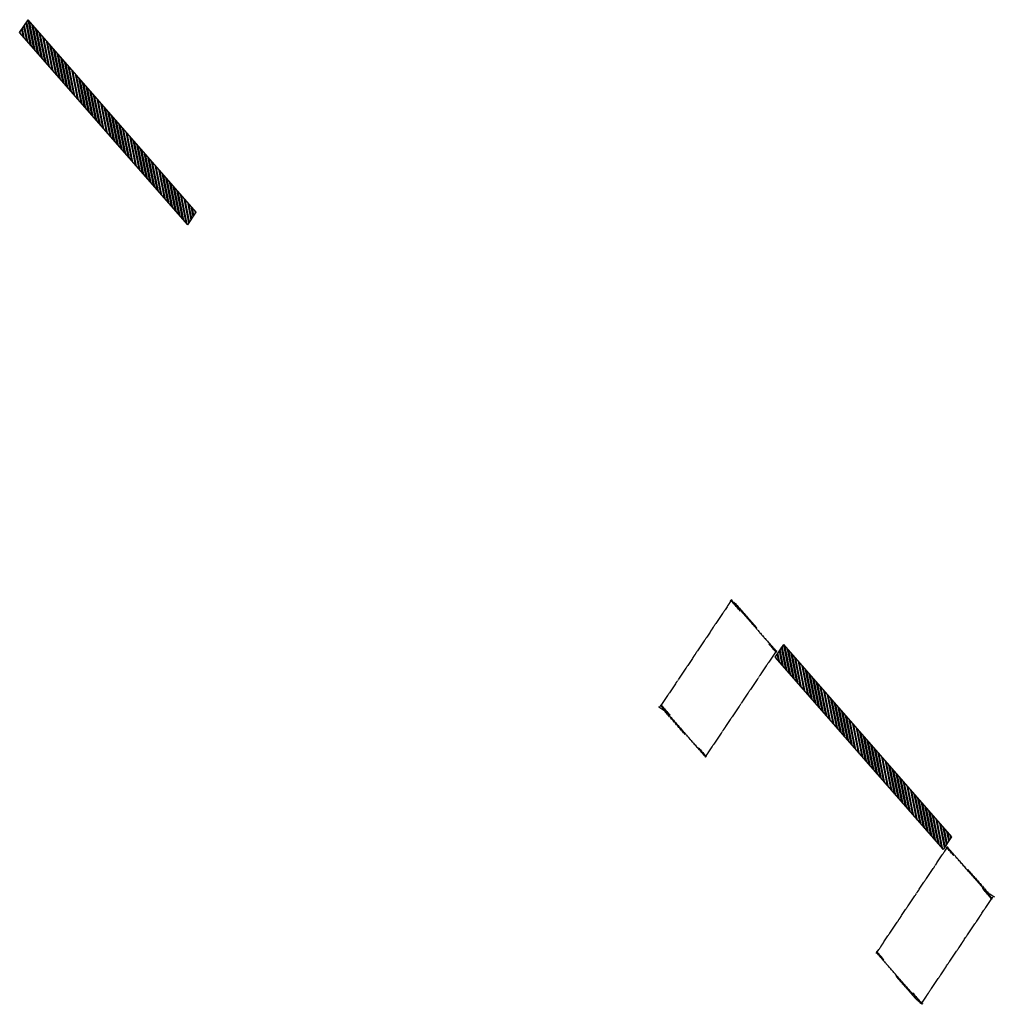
# Model space of a CAD drawing. Header units: inches. Extents: x 26089588 to 26090916, y 7485138 to 7486479.
import ezdxf

# ---------------------------------------------------------------- set-up
doc = ezdxf.new("R2010")
doc.units = ezdxf.units.IN
doc.header["$MEASUREMENT"] = 0
doc.linetypes.add('brebarpr', pattern=[1.5625, 1.5, -0.0625])
doc.layers.add('BR_P_Gen_Joint_Filler', color=2, linetype='Continuous')
doc.layers.add('BR_P_Rail_Reinforcing', color=30, linetype='brebarpr')

msp = doc.modelspace()

# ---------------------------------------------------------------- hatches: boundary and pattern name
at = {"layer": 'BR_P_Gen_Joint_Filler', "transparency": 33554559}
h = msp.add_hatch(dxfattribs=at)
h.set_pattern_fill('ANSI32', color=256, scale=10, angle=-180)
h.set_pattern_definition([(281.1527, (26089882.9744, 7486599.7765), (3.679182, 0.725343), []), (281.1527, (26089881.9897, 7486598.3083), (3.679182, 0.725343), [])])
h.paths.add_polyline_path([(26089817, 7486199.8), (26089828.6, 7486217), (26089599.7, 7486478.9), (26089588.1, 7486461.7)])
h = msp.add_hatch(dxfattribs=at)
h.set_pattern_fill('ANSI32', color=256, scale=10)
h.set_pattern_definition([(101.1527, (26090562.5068, 7485228.3873), (-3.679182, -0.725343), []), (101.1527, (26090563.4914, 7485229.8555), (-3.679182, -0.725343), [])])
h.paths.add_polyline_path([(26090628.4, 7485628.3), (26090616.9, 7485611.1), (26090845.8, 7485349.2), (26090857.4, 7485366.4)])

# ---------------------------------------------------------------- linework, layer by layer
at = {"layer": 'BR_P_Gen_Joint_Filler'}
for p, q in [((26089588.1, 7486461.7), (26089599.7, 7486478.9)), ((26089828.6, 7486217), (26089599.7, 7486478.9)), ((26089817, 7486199.8), (26089588.1, 7486461.7)), ((26089817, 7486199.8), (26089828.6, 7486217)), ((26090628.4, 7485628.3), (26090616.9, 7485611.1)), ((26090628.4, 7485628.3), (26090857.4, 7485366.4)), ((26090616.9, 7485611.1), (26090845.8, 7485349.2)), ((26090857.4, 7485366.4), (26090845.8, 7485349.2))]:
    msp.add_line(p, q, dxfattribs=at)
at = {"layer": 'BR_P_Rail_Reinforcing'}
for p, q in [((26090564.3, 7485682.8), (26090555.7, 7485688.6)), ((26090592, 7485651.2), (26090564.3, 7485682.8)), ((26090466.8, 7485537.5), (26090458.2, 7485543.2)), ((26090494.5, 7485505.8), (26090466.8, 7485537.5)), ((26090879.4, 7485322), (26090907, 7485290.4)), ((26090907, 7485290.4), (26090915.7, 7485284.6)), ((26090781.9, 7485176.6), (26090809.5, 7485145)), ((26090809.5, 7485145), (26090818.2, 7485139.2))]:
    msp.add_line(p, q, dxfattribs=at)
for points in [[(26090557.8, 7485688.9), (26090460.3, 7485543.4)], [(26090556.5, 7485688.6), (26090569.3, 7485673.9)], [(26090557.1, 7485689.4), (26090619.3, 7485618.2)], [(26090608.5, 7485629.1), (26090618.7, 7485617.4)], [(26090619.2, 7485620.3), (26090521.6, 7485474.8)], [(26090460.7, 7485545.7), (26090522.9, 7485474.5)], [(26090461.3, 7485546.6), (26090474.1, 7485531.9)], [(26090513.3, 7485487.1), (26090523.5, 7485475.4)], [(26090754.7, 7485207.6), (26090852.3, 7485353.1)], [(26090860.6, 7485340.8), (26090850.4, 7485352.5)], [(26090913.2, 7485282.1), (26090851, 7485353.3)], [(26090912.6, 7485281.3), (26090899.8, 7485295.9)], [(26090816, 7485138.9), (26090913.6, 7485284.4)], [(26090765.4, 7485198.8), (26090755.2, 7485210.5)], [(26090816.8, 7485138.4), (26090754.6, 7485209.6)], [(26090817.4, 7485139.3), (26090804.6, 7485154)]]:
    msp.add_lwpolyline(points, dxfattribs=at)

doc.saveas('drawing.dxf')
